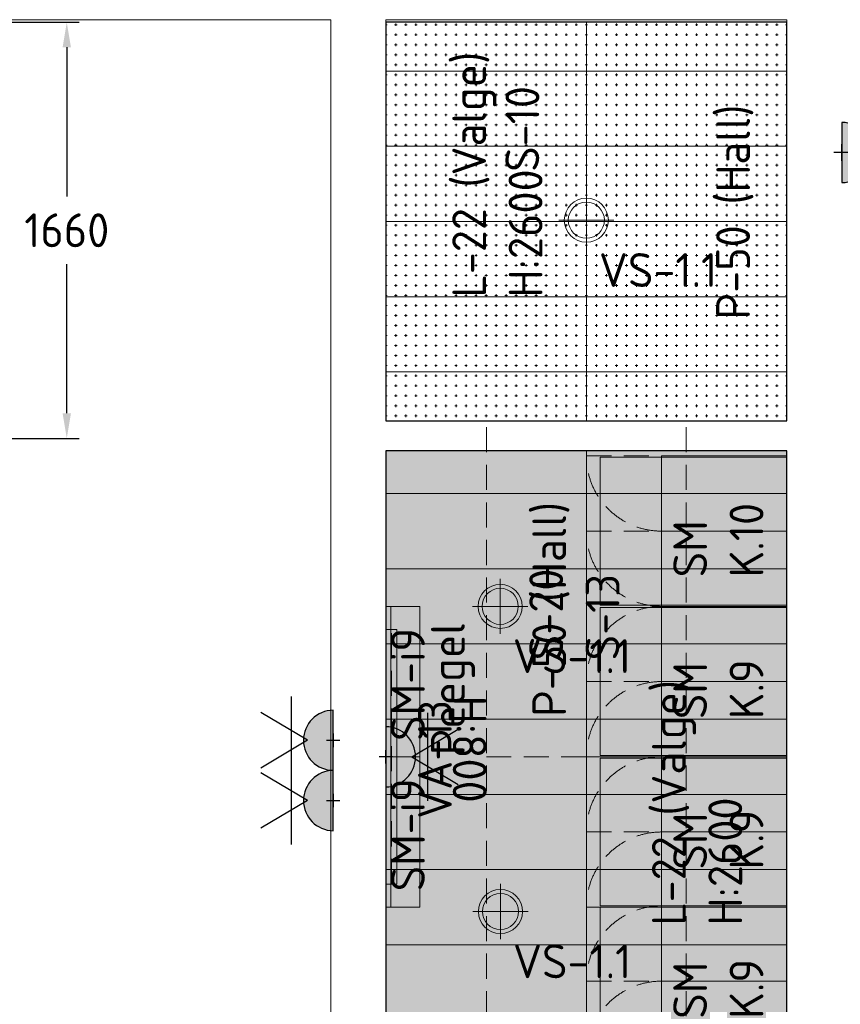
# Model space of a CAD drawing. Header units: millimetres. Extents: x 102382 to 164490, y 45733 to 103316.
# Tile 13 of 183: x 108019 to 111293, y 63373 to 67300. Entities that reach past the tile are written whole.
import ezdxf

# ---------------------------------------------------------------- set-up
doc = ezdxf.new("R2010")
doc.units = ezdxf.units.MM
doc.linetypes.add('Center', pattern=[4, 2.5, -0.5, 0.5, -0.5])
doc.linetypes.add('Hidden 100.00_ 50.00', pattern=[150, 100, -50])
doc.layers.get('0').update_dxf_attribs({"true_color": 0x000000})
doc.layers.add('__REF', color=7, linetype='Continuous', true_color=0x000000)
doc.layers.add('_SA-ELEKTER_pistikupesad', color=7, linetype='Continuous', true_color=0x9900cc)
for name, color, linetype, lineweight, true_color in [('_SA-DIM', 1, 'Continuous', 0, 0xff0000), ('_SA-ELEKTER_tekst', 7, 'Continuous', 9, 0x9900cc), ('_SA-LAGI', 7, 'Continuous', 9, 0x5b5b5b), ('_SA-LAGI_hatch', 7, 'Continuous', 5, 0x787878), ('_SA-LAGI_tekst', 7, 'Continuous', 0, 0x7f4f3f), ('_SA-PORAND', 7, 'Continuous', 9, 0x5b5b5b), ('_SA-PORAND_hatch', 254, 'Continuous', 9, 0xbebebe), ('_SA-PORAND_tekst', 7, 'Continuous', 9, 0x5b5b5b), ('_SA-SEIN_tekst', 250, 'Continuous', 0, 0x333333), ('_SA-SISUSTUS_kohtkindel', 7, 'Continuous', 15, 0x7f4f3f), ('_SA-SISUSTUS_lahtine', 7, 'Continuous', 18, 0x7f4f3f), ('_SA-SISUSTUS_tekst', 7, 'Continuous', 0, 0x7f4f3f), ('_SA-VALGUSTUS', 20, 'Continuous', 13, 0xff3f00), ('_SA-VALGUSTUS_abi', 7, 'Center', 0, 0xff9f7f)]:
    doc.layers.add(name, color=color, linetype=linetype, lineweight=lineweight, true_color=true_color)
doc.styles.add('DIN Pro Light-Light', font='txt')
doc.styles.add('DIN Pro Medium-Medium', font='txt')
doc.dimstyles.new('INP_100_DIM', dxfattribs={"dimtxt": 135, "dimasz": 100, "dimexe": 50, "dimexo": 0.5, "dimgap": 20, "dimtad": 0, "dimtih": 1, "dimtoh": 1, "dimdec": 0, "dimzin": 1, "dimdsep": 46, "dimtxsty": 'DIN Pro Light-Light', "dimcen": 2.5, "dimadec": 1, "dimazin": 1, "dimtfac": 1, "dimtdec": 4, "dimtix": 1, "dimtofl": 0, "dimtmove": 1, "dimatfit": 3, "dimfxl": 1, "dimtolj": 1, "dimtzin": 1, "dimarcsym": 0})
pattern_1 = [(0, (-5, 0), (0, 40), [10, -30]), (90, (0, -5), (-40, 2e-15), [10, -30])]

# ---------------------------------------------------------------- blocks, each defined once
blk = doc.blocks.new('_SA pistik(syvistatud) x2')
at = {"linetype": 'ByBlock', "lineweight": -2}
blk.add_hatch(color=0, dxfattribs=at).paths.add_polyline_path([(-80.1, 0), (80.1, 0), (80.1, 1.8), (80, 3.5), (79.9, 5.3), (79.7, 7.1), (79.5, 9), (79.3, 10.8), (79, 12.6), (78.6, 14.5), (78.2, 16.3), (77.8, 18.2), (77.3, 20), (76.8, 21.9), (76.2, 23.7), (75.6, 25.5), (74.9, 27.4), (74.2, 29.2), (73.4, 31), (72.6, 32.8), (71.8, 34.6), (70.8, 36.4), (69.9, 38.2), (68.9, 39.9), (67.8, 41.7), (66.7, 43.4), (65.6, 45), (64.4, 46.7), (63.1, 48.3), (61.8, 49.9), (60.5, 51.5), (59.1, 53), (57.7, 54.5), (56.3, 56), (54.8, 57.4), (53.3, 58.8), (51.7, 60.1), (50.2, 61.4), (48.5, 62.7), (46.9, 63.9), (45.2, 65.1), (43.5, 66.2), (41.8, 67.3), (40.1, 68.3), (38.3, 69.3), (36.5, 70.3), (34.7, 71.2), (32.9, 72), (31.1, 72.8), (29.3, 73.5), (27.4, 74.2), (25.6, 74.9), (23.7, 75.5), (21.9, 76), (20, 76.5), (18.2, 77), (16.3, 77.4), (14.5, 77.8), (12.6, 78.1), (10.8, 78.4), (9, 78.6), (7.2, 78.8), (5.3, 78.9), (3.5, 79), (1.8, 79.1), (0, 79.1), (-1.8, 79.1), (-3.5, 79), (-5.3, 78.9), (-7.2, 78.8), (-9, 78.6), (-10.8, 78.4), (-12.6, 78.1), (-14.5, 77.8), (-16.3, 77.4), (-18.2, 77), (-20, 76.5), (-21.9, 76), (-23.7, 75.5), (-25.6, 74.9), (-27.4, 74.2), (-29.3, 73.5), (-31.1, 72.8), (-32.9, 72), (-34.7, 71.2), (-36.5, 70.3), (-38.3, 69.3), (-40.1, 68.3), (-41.8, 67.3), (-43.5, 66.2), (-45.2, 65.1), (-46.9, 63.9), (-48.5, 62.7), (-50.2, 61.4), (-51.7, 60.1), (-53.3, 58.8), (-54.8, 57.4), (-56.3, 56), (-57.7, 54.5), (-59.1, 53), (-60.5, 51.5), (-61.8, 49.9), (-63.1, 48.3), (-64.4, 46.7), (-65.6, 45), (-66.7, 43.4), (-67.8, 41.7), (-68.9, 39.9), (-69.9, 38.2), (-70.8, 36.4), (-71.8, 34.6), (-72.6, 32.8), (-73.4, 31), (-74.2, 29.2), (-74.9, 27.4), (-75.6, 25.5), (-76.2, 23.7), (-76.8, 21.9), (-77.3, 20), (-77.8, 18.2), (-78.2, 16.3), (-78.6, 14.5), (-79, 12.6), (-79.3, 10.8), (-79.5, 9), (-79.7, 7.1), (-79.9, 5.3), (-80, 3.5), (-80.1, 1.8)], flags=0)
at = {"color": 0, "linetype": 'ByBlock', "lineweight": -2}
for p, q in [((0.1, 68.7), (-73.6, 192.2)), ((0.1, 68.7), (73.8, 192.2)), ((116.7, 111.4), (-116.5, 111.4)), ((0.1, 17.9), (0.1, -17.9)), ((17.9, 0), (-17.8, 0))]:
    blk.add_line(p, q, dxfattribs=at)
blk.add_lwpolyline([(-80.1, 0), (80.1, 0, 0.986995)], format="xyb", close=True, dxfattribs=at)
blk = doc.blocks.new('_SA pistik(syvistatud) x1')
at = {"linetype": 'ByBlock', "lineweight": -2}
blk.add_hatch(color=0, dxfattribs=at).paths.add_polyline_path([(-80.2, 0), (80, 0), (80, 1.8), (79.9, 3.5), (79.8, 5.3), (79.6, 7.1), (79.4, 9), (79.2, 10.8), (78.9, 12.6), (78.5, 14.5), (78.1, 16.3), (77.7, 18.2), (77.2, 20), (76.7, 21.9), (76.1, 23.7), (75.5, 25.5), (74.8, 27.4), (74.1, 29.2), (73.3, 31), (72.5, 32.8), (71.7, 34.6), (70.7, 36.4), (69.8, 38.2), (68.8, 39.9), (67.7, 41.7), (66.6, 43.4), (65.5, 45), (64.3, 46.7), (63, 48.3), (61.7, 49.9), (60.4, 51.5), (59.1, 53), (57.6, 54.5), (56.2, 56), (54.7, 57.4), (53.2, 58.8), (51.7, 60.1), (50.1, 61.4), (48.5, 62.7), (46.8, 63.9), (45.1, 65.1), (43.4, 66.2), (41.7, 67.3), (40, 68.3), (38.2, 69.3), (36.5, 70.3), (34.7, 71.2), (32.8, 72), (31, 72.8), (29.2, 73.5), (27.4, 74.2), (25.5, 74.9), (23.7, 75.5), (21.8, 76), (19.9, 76.5), (18.1, 77), (16.2, 77.4), (14.4, 77.8), (12.5, 78.1), (10.7, 78.4), (8.9, 78.6), (7.1, 78.8), (5.3, 78.9), (3.5, 79), (1.7, 79.1), (-0.1, 79.1), (-1.9, 79.1), (-3.6, 79), (-5.4, 78.9), (-7.2, 78.8), (-9.1, 78.6), (-10.9, 78.4), (-12.7, 78.1), (-14.6, 77.8), (-16.4, 77.4), (-18.3, 77), (-20.1, 76.5), (-22, 76), (-23.8, 75.5), (-25.7, 74.9), (-27.5, 74.2), (-29.4, 73.5), (-31.2, 72.8), (-33, 72), (-34.8, 71.2), (-36.6, 70.3), (-38.4, 69.3), (-40.2, 68.3), (-41.9, 67.3), (-43.6, 66.2), (-45.3, 65.1), (-47, 63.9), (-48.6, 62.7), (-50.3, 61.4), (-51.8, 60.1), (-53.4, 58.8), (-54.9, 57.4), (-56.4, 56), (-57.8, 54.5), (-59.2, 53), (-60.6, 51.5), (-61.9, 49.9), (-63.2, 48.3), (-64.4, 46.7), (-65.6, 45), (-66.8, 43.4), (-67.9, 41.7), (-69, 39.9), (-70, 38.2), (-70.9, 36.4), (-71.8, 34.6), (-72.7, 32.8), (-73.5, 31), (-74.3, 29.2), (-75, 27.4), (-75.7, 25.5), (-76.3, 23.7), (-76.9, 21.9), (-77.4, 20), (-77.9, 18.2), (-78.3, 16.3), (-78.7, 14.5), (-79.1, 12.6), (-79.4, 10.8), (-79.6, 9), (-79.8, 7.1), (-80, 5.3), (-80.1, 3.5), (-80.2, 1.8)], flags=0)
at = {"color": 0, "linetype": 'ByBlock', "lineweight": -2}
for p, q in [((0, 70.7), (0, 218.6)), ((-120, 114.6), (120, 114.6)), ((0, 22), (0, -22)), ((22, 0), (-22, 0))]:
    blk.add_line(p, q, dxfattribs=at)
blk.add_lwpolyline([(-80.2, 0), (80, 0, 0.986995)], format="xyb", close=True, dxfattribs=at)
blk = doc.blocks.new('va-13')
at = {"color": 0, "linetype": 'Hidden 100.00_ 50.00', "lineweight": -2}
blk.add_line((0, -507.5), (0, 507.5), dxfattribs=at)
at = {"color": 0, "lineweight": -2}
blk.add_lwpolyline([(22, -507.5), (-22, -507.5), (-22, 507.5), (22, 507.5)], close=True, dxfattribs=at)
at = {"color": 0, "lineweight": -2, "insert": (106.4, -247.9), "char_height": 135, "width": 1261.475, "attachment_point": 1, "rotation": 90, "style": 'DIN Pro Medium-Medium'}
blk.add_mtext('VA-13', dxfattribs=at)
blk = doc.blocks.new('VS-1.1')
at = {"color": 0, "linetype": 'ByBlock', "lineweight": -2}
for p, q in [((0, -220.5), (0, 220.5)), ((-220.5, 0), (220.5, 0))]:
    blk.add_line(p, q, dxfattribs=at)
for radius in [176, 144]:
    blk.add_circle((0, 0), radius, dxfattribs=at)
at = {"color": 0, "linetype": 'ByBlock', "lineweight": -2, "insert": (100, -262), "char_height": 270, "width": 2611.475, "attachment_point": 1, "style": 'DIN Pro Medium-Medium'}
blk.add_mtext('VS-1.1', dxfattribs=at)
blk = doc.blocks.new('SM-K.9')
at = {"color": 0, "linetype": 'Hidden 100.00_ 50.00', "lineweight": -2}
for p, q in [((-300, 55), (-300, -245)), ((0, 55), (0, -245))]:
    blk.add_line(p, q, dxfattribs=at)
at = {"color": 0, "lineweight": -2}
for points in [[(-295, -745), (295, -745), (295, 0), (-295, 0)], [(-300, -245), (-300, -745), (0, -745), (0, -245)], [(0, -245), (0, -745), (300, -745), (300, -245)]]:
    blk.add_lwpolyline(points, close=True, dxfattribs=at)
at = {"color": 0, "linetype": 'Hidden 100.00_ 50.00', "lineweight": -2}
for centre in [(-300, -245), (0, -245)]:
    blk.add_arc(centre, 300, 0, 90, dxfattribs=at)
at = {"color": 0, "linetype": 'ByBlock', "lineweight": -2, "insert": (-150.1, -291.6), "char_height": 135, "width": 804.098, "attachment_point": 1, "style": 'DIN Pro Medium-Medium'}
blk.add_mtext('{\\fDIN Pro;SM}\\P{\\fDIN Pro;K.9}\\P', dxfattribs=at)
blk = doc.blocks.new('SM-K.10')
at = {"color": 0, "linetype": 'Hidden 100.00_ 50.00', "lineweight": -2}
for p, q in [((0, 55), (0, -245)), ((300, 55), (300, -245))]:
    blk.add_line(p, q, dxfattribs=at)
at = {"color": 0, "lineweight": -2}
for points in [[(295, -745), (-295, -745), (-295, 0), (295, 0)], [(0, -245), (0, -745), (-300, -745), (-300, -245)], [(300, -245), (300, -745), (0, -745), (0, -245)]]:
    blk.add_lwpolyline(points, close=True, dxfattribs=at)
at = {"color": 0, "linetype": 'Hidden 100.00_ 50.00', "lineweight": -2, "extrusion": (0, 0, -1)}
for centre in [(0, -245), (-300, -245)]:
    blk.add_arc(centre, 300, 0, 90, dxfattribs=at)
at = {"color": 0, "linetype": 'ByBlock', "lineweight": -2, "insert": (-184.3, -291.6), "char_height": 135, "width": 1001.803, "attachment_point": 1, "style": 'DIN Pro Medium-Medium'}
blk.add_mtext('{\\fDIN Pro;SM}\\P{\\fDIN Pro;K.10}\\P', dxfattribs=at)
blk = doc.blocks.new('*D87')
at = {"layer": '_SA-DIM', "color": 0, "lineweight": -2}
for p, q in [((107960.5, 67290), (108256.9, 67290)), ((108206.9, 67190), (108206.9, 66594.8)), ((108206.9, 65729.9), (108206.9, 66325.1)), ((107960.5, 65629.9), (108256.9, 65629.9))]:
    blk.add_line(p, q, dxfattribs=at)
at = {"layer": '_SA-DIM', "color": 0}
for points in [[(108223.6, 67190), (108190.3, 67190), (108206.9, 67290)], [(108190.3, 65729.9), (108223.6, 65729.9), (108206.9, 65629.9)]]:
    blk.add_solid(points, dxfattribs=at)
at = {"layer": 'Defpoints', "color": 0}
for p in [(107960, 67290), (107960, 65629.9), (108206.9, 65629.9)]:
    blk.add_point(p, dxfattribs=at)
at = {"layer": '_SA-DIM', "color": 0, "insert": (108206.9, 66460), "char_height": 135, "attachment_point": 5, "style": 'DIN Pro Light-Light'}
blk.add_mtext('\\A1;1660', dxfattribs=at)
blk = doc.blocks.new('SM-i9')
at = {"color": 0, "linetype": 'ByBlock', "lineweight": -2}
for points in [[(-300, 0), (300, 0), (300, -20), (-300, -20)], [(-300, -135), (300, -135), (300, 0), (-300, 0)]]:
    blk.add_lwpolyline(points, close=True, dxfattribs=at)
at = {"color": 0, "linetype": 'ByBlock', "lineweight": -2, "insert": (-11.2, -20.6), "char_height": 135, "width": 1240.295, "attachment_point": 2, "style": 'DIN Pro Medium-Medium'}
blk.add_mtext('SM-i9', dxfattribs=at)

msp = doc.modelspace()

# ---------------------------------------------------------------- hatches: boundary and pattern name
at = {"layer": '_SA-LAGI_hatch'}
h = msp.add_hatch(dxfattribs=at)
h.set_pattern_fill('Plus', color=256, scale=40, style=0, pattern_type=2)
h.set_pattern_definition(pattern_1)
h.paths.add_polyline_path([(109480, 67300), (111080, 67300), (111080, 65700), (109480, 65700)], flags=0)
h = msp.add_hatch(dxfattribs=at)
h.set_pattern_fill('Plus', color=256, scale=40, style=0, pattern_type=2)
h.set_pattern_definition(pattern_1)
h.paths.add_polyline_path([(109480, 65580), (111080, 65580), (111080, 63140), (109480, 63140)], flags=0)

# ---------------------------------------------------------------- linework, layer by layer
at = {"layer": '__REF'}
for points in [[(109480, 65700), (111080, 65700), (111080, 67290), (109480, 67290)], [(109480, 63140), (111080, 63140), (111080, 65580), (109480, 65580)]]:
    msp.add_lwpolyline(points, close=True, dxfattribs=at)
at = {"layer": '_SA-LAGI'}
for points in [[(109480, 67300), (111080, 67300), (111080, 65700), (109480, 65700)], [(109480, 65580), (111080, 65580), (111080, 63140), (109480, 63140)]]:
    msp.add_lwpolyline(points, close=True, dxfattribs=at)
at = {"layer": '_SA-PORAND'}
for points in [[(107093.3, 67300), (109260, 67300), (109260, 61120), (103667.8, 61120)], [(109480, 67290), (111080, 67290), (111080, 65699.9), (109480, 65699.9)], [(109480, 65580), (111080, 65580), (111080, 63140), (109480, 63140)]]:
    msp.add_lwpolyline(points, close=True, dxfattribs=at)
at = {"layer": '_SA-PORAND_hatch'}
for points in [[(109480, 67095), (110280, 67095), (110280, 67290), (109480, 67290)], [(110280, 67095), (111080, 67095), (111080, 67290), (110280, 67290)], [(109480, 66795), (110280, 66795), (110280, 67095), (109480, 67095)], [(110280, 66795), (111080, 66795), (111080, 67095), (110280, 67095)], [(109480, 66495), (110280, 66495), (110280, 66795), (109480, 66795)], [(110280, 66495), (111080, 66495), (111080, 66795), (110280, 66795)], [(109480, 66195), (110280, 66195), (110280, 66495), (109480, 66495)], [(110280, 66195), (111080, 66195), (111080, 66495), (110280, 66495)], [(109480, 65895), (110280, 65895), (110280, 66195), (109480, 66195)], [(110280, 65895), (111080, 65895), (111080, 66195), (110280, 66195)], [(109480, 65700), (110280, 65700), (110280, 65895), (109480, 65895)], [(110280, 65700), (111080, 65700), (111080, 65895), (110280, 65895)], [(109480, 65410), (110280, 65410), (110280, 65580), (109480, 65580)], [(110280, 65410), (111080, 65410), (111080, 65580), (110280, 65580)], [(109480, 65110), (110280, 65110), (110280, 65410), (109480, 65410)], [(110280, 65110), (111080, 65110), (111080, 65410), (110280, 65410)], [(109480, 64810), (110280, 64810), (110280, 65110), (109480, 65110)], [(110280, 64810), (111080, 64810), (111080, 65110), (110280, 65110)], [(109480, 64510), (110280, 64510), (110280, 64810), (109480, 64810)], [(110280, 64510), (111080, 64510), (111080, 64810), (110280, 64810)], [(109480, 64210), (110280, 64210), (110280, 64510), (109480, 64510)], [(110280, 64210), (111080, 64210), (111080, 64510), (110280, 64510)], [(109480, 63910), (110280, 63910), (110280, 64210), (109480, 64210)], [(110280, 63910), (111080, 63910), (111080, 64210), (110280, 64210)], [(109480, 63610), (110280, 63610), (110280, 63910), (109480, 63910)], [(110280, 63610), (111080, 63610), (111080, 63910), (110280, 63910)], [(109480, 63310), (110280, 63310), (110280, 63610), (109480, 63610)], [(110280, 63310), (111080, 63310), (111080, 63610), (110280, 63610)]]:
    msp.add_lwpolyline(points, close=True, dxfattribs=at)
at = {"layer": '_SA-VALGUSTUS_abi', "linetype": 'Hidden 100.00_ 50.00'}
for p, q in [((109882, 61374.7), (109882, 65700)), ((110678, 61374.7), (110678, 65700)), ((110580, 64360), (109882, 64360))]:
    msp.add_line(p, q, dxfattribs=at)

# ---------------------------------------------------------------- block references
at = {"layer": '_SA-ELEKTER_pistikupesad', "zscale": 1.5}
for name, p, xscale, yscale, rotation in [('_SA pistik(syvistatud) x1', (111300, 66770), 1.499999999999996, 1.499999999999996, 270.0000018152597), ('_SA pistik(syvistatud) x2', (109270, 64425.6), 1.499999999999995, 1.499999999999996, 90.00000181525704), ('_SA pistik(syvistatud) x2', (109480, 64359.9), 1.499999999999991, 1.499999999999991, 270.0000000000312), ('_SA pistik(syvistatud) x2', (109270, 64185.2), 1.499999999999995, 1.499999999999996, 90.00000181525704)]:
    msp.add_blockref(name, p, dxfattribs=dict(at, xscale=xscale, yscale=yscale, rotation=rotation))
at = {"layer": '_SA-SISUSTUS_kohtkindel', "rotation": 89.99999999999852}
for p in [(109480, 64659.9), (109480, 64059.9)]:
    msp.add_blockref('SM-i9', p, dxfattribs=at)
at = {"layer": '_SA-SISUSTUS_lahtine'}
for name, p, rotation in [('SM-K.10', (110335, 65260), 89.99999999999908), ('SM-K.9', (110335, 64660), 90.00000000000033), ('SM-K.9', (110335, 64060), 90.00000000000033), ('SM-K.9', (110335, 63465), 90.00000000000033)]:
    msp.add_blockref(name, p, dxfattribs=dict(at, rotation=rotation))
at = {"layer": '_SA-VALGUSTUS', "xscale": 0.5000000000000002, "yscale": 0.5000000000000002, "zscale": 0.5}
for p, rotation in [((110280, 66500), 2.639358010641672e-06), ((109936.5, 64960), 2.63934411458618e-06), ((109937.1, 63742.6), 2.63934411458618e-06)]:
    msp.add_blockref('VS-1.1', p, dxfattribs=dict(at, rotation=rotation))
at = {"layer": '_SA-VALGUSTUS'}
msp.add_blockref('va-13', (109502, 64360), dxfattribs=at)

# ---------------------------------------------------------------- texts
at = {"layer": '_SA-ELEKTER_tekst', "insert": (109882, 64603.7), "char_height": 135, "width": 1202.459, "attachment_point": 1, "rotation": 270, "style": 'DIN Pro Light-Light'}
msp.add_mtext('H:800', dxfattribs=at)
at = {"layer": '_SA-LAGI_tekst', "char_height": 135, "width": 2289.836, "attachment_point": 1, "rotation": 90, "style": 'DIN Pro Medium-Medium'}
for insert in [(109744.9, 66192.2), (110541.8, 63686.8)]:
    msp.add_mtext('{\\fDIN Pro;L-22 (Valge)}\\P{\\fDIN Pro;H:2600}\\P', dxfattribs=dict(at, insert=insert))
at = {"layer": '_SA-PORAND_tekst', "char_height": 135, "width": 2065.574, "attachment_point": 1, "rotation": 90, "style": 'DIN Pro Medium-Medium'}
for insert in [(110798, 66104.6), (110064.4, 64519.7)]:
    msp.add_mtext('P-50 (Hall)', dxfattribs=dict(at, insert=insert))
at = {"layer": '_SA-SEIN_tekst', "char_height": 135, "attachment_point": 1, "rotation": 89.8823, "style": 'DIN Pro Medium-Medium'}
for s, insert, width in [('S-10', (109956.9, 66693.4), 1032.787), ('{\\fDIN Pro;S-20}\\P{\\fDIN Pro;S-13}\\P\\P', (110051.8, 64745.2), 1035.738)]:
    msp.add_mtext(s, dxfattribs=dict(at, insert=insert, width=width))
at = {"layer": '_SA-SISUSTUS_tekst', "insert": (109660, 64365.9), "char_height": 135, "width": 1403.115, "attachment_point": 1, "rotation": 89.997, "style": 'DIN Pro Medium-Medium'}
msp.add_mtext('{\\fDIN Pro;Peegel}', dxfattribs=at)

# ---------------------------------------------------------------- dimensions: what is measured, and where the dimension line sits
at = {"layer": '_SA-DIM'}
dim = msp.add_linear_dim(base=(108206.9, 65629.9), p1=(107960, 67290), p2=(107960, 65629.9), angle=90, dimstyle='INP_100_DIM', override={"dimtxt": 135, "dimasz": 100, "dimexe": 50, "dimexo": 0.5, "dimgap": 20, "dimdec": 0, "dimzin": 1, "dimtxsty": 'DIN Pro Light-Light', "dimsah": 0, "dimcen": 2.5, "dimadec": 1, "dimazin": 1, "dimtix": 0, "dimtmove": 0, "dimtzin": 1}, dxfattribs=at)
dim.commit()
dim.dimension.update_dxf_attribs({"geometry": '*D87', "text_midpoint": (108206.9, 66460)})

doc.saveas('drawing.dxf')
